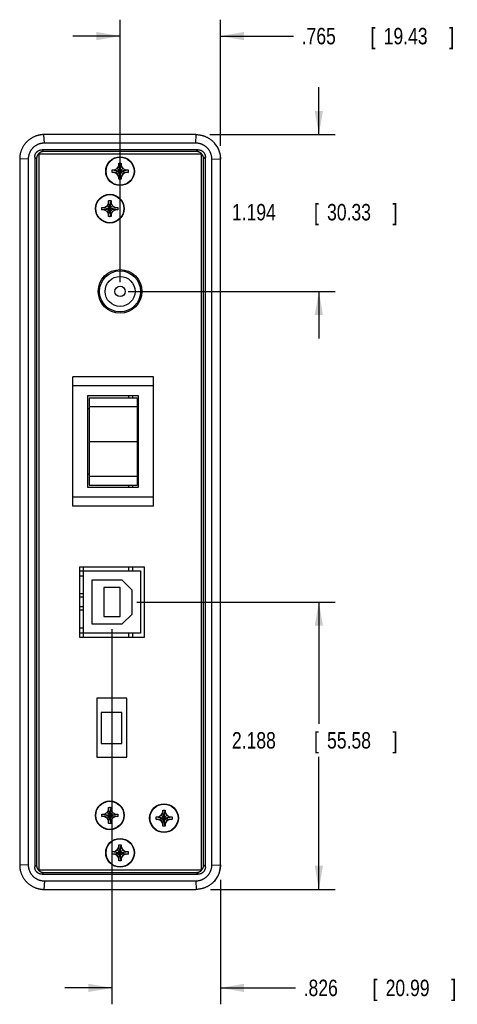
# Model space of a CAD drawing. Header units: inches. Extents: x 0 to 34, y 0 to 22.
# Tile 3 of 13: x 4.4 to 7.8, y 9.7 to 17.2. Entities that reach past the tile are written whole.
import ezdxf

# ---------------------------------------------------------------- set-up
doc = ezdxf.new("R2010")
doc.units = ezdxf.units.IN
doc.header["$LTSCALE"] = 1.87
doc.header["$MEASUREMENT"] = 0
doc.layers.get('0').update_dxf_attribs({"linetype": 'CONTINUOUS'})
doc.layers.add('DIMENSIONS', color=7, linetype='CONTINUOUS')
doc.styles.get("Standard").update_dxf_attribs({"font": 'txt', "width": 0.8})
doc.dimstyles.new('DIMSTYLE_1', dxfattribs={"dimtxt": 0.125, "dimasz": 0.18, "dimexe": 0.18, "dimexo": 0.0625, "dimgap": 0.09, "dimtad": 0, "dimtih": 1, "dimtoh": 1, "dimdec": 3, "dimzin": 4, "dimdsep": 46, "dimtxsty": 'STANDARD', "dimblk": '_FILLED', "dimblk1": '_FILLED', "dimblk2": '_FILLED', "dimcen": 0.09, "dimadec": 0, "dimazin": 0, "dimtp": 0.01, "dimtm": 0.01, "dimtfac": 1, "dimtdec": 3, "dimtofl": 0, "dimtmove": 0, "dimatfit": 3, "dimldrblk": '_FILLED', "dimfxl": 1, "dimtolj": 1, "dimtzin": 4, "dimarcsym": 0})

# ---------------------------------------------------------------- blocks, each defined once
blk = doc.blocks.new('_FILLED')
at = {"color": 0, "linetype": 'BYBLOCK'}
blk.add_solid([(0, 0), (-1, 0.174), (-1, -0.174)], dxfattribs=at)
blk = doc.blocks.new('*D0')
at = {"layer": 'DIMENSIONS', "color": 2, "linetype": 'CONTINUOUS'}
for p, q in [((5.2069, 15.2369), (5.2069, 17.2354)), ((5.9719, 16.2759), (5.9719, 17.2354)), ((5.2069, 17.1104), (4.8469, 17.1104)), ((5.9719, 17.1104), (6.5284, 17.1104))]:
    blk.add_line(p, q, dxfattribs=at)
at = {"layer": 'DIMENSIONS', "color": 2, "linetype": 'CONTINUOUS', "xscale": 0.18, "yscale": 0.18, "zscale": 0.18}
blk.add_blockref('_FILLED', (5.2069, 17.1104), dxfattribs=at)
at = {"layer": 'DIMENSIONS', "color": 2, "linetype": 'CONTINUOUS', "xscale": 0.18, "yscale": 0.18, "zscale": 0.18, "rotation": 180}
blk.add_blockref('_FILLED', (5.9719, 17.1104), dxfattribs=at)
at = {"layer": 'DIMENSIONS', "color": 2, "linetype": 'CONTINUOUS', "width": 0.8}
for s, p in [('.765', (6.5909, 17.0479)), ('[', (7.1159, 17.0479)), ('19.43', (7.2159, 17.0479)), (']', (7.7159, 17.0479))]:
    blk.add_text(s, height=0.125, dxfattribs=at).set_placement(p)
blk = doc.blocks.new('*D1')
at = {"layer": 'DIMENSIONS', "color": 2, "linetype": 'CONTINUOUS'}
for p, q in [((5.1454, 12.5939), (5.1454, 9.7374)), ((5.9719, 10.6861), (5.9719, 9.7374)), ((5.1454, 9.8624), (4.7854, 9.8624)), ((5.9719, 9.8624), (6.5435, 9.8624))]:
    blk.add_line(p, q, dxfattribs=at)
at = {"layer": 'DIMENSIONS', "color": 2, "linetype": 'CONTINUOUS', "xscale": 0.18, "yscale": 0.18, "zscale": 0.18}
blk.add_blockref('_FILLED', (5.1454, 9.8624), dxfattribs=at)
at = {"layer": 'DIMENSIONS', "color": 2, "linetype": 'CONTINUOUS', "xscale": 0.18, "yscale": 0.18, "zscale": 0.18, "rotation": 180}
blk.add_blockref('_FILLED', (5.9719, 9.8624), dxfattribs=at)
at = {"layer": 'DIMENSIONS', "color": 2, "linetype": 'CONTINUOUS', "width": 0.8}
for s, p in [('.826', (6.606, 9.7999)), ('[', (7.131, 9.7999)), ('20.99', (7.231, 9.7999)), (']', (7.731, 9.7999))]:
    blk.add_text(s, height=0.125, dxfattribs=at).set_placement(p)
blk = doc.blocks.new('*D2')
at = {"layer": 'DIMENSIONS', "color": 2, "linetype": 'CONTINUOUS'}
for p, q in [((6.7219, 16.3604), (6.7219, 16.7204)), ((5.8907, 16.3604), (6.8469, 16.3604)), ((5.2694, 15.1664), (6.8469, 15.1664)), ((6.7219, 15.1664), (6.7219, 14.8064))]:
    blk.add_line(p, q, dxfattribs=at)
at = {"layer": 'DIMENSIONS', "color": 2, "linetype": 'CONTINUOUS', "xscale": 0.18, "yscale": 0.18, "zscale": 0.18}
for p, rotation in [((6.7219, 16.3604), 270), ((6.7219, 15.1664), 90)]:
    blk.add_blockref('_FILLED', p, dxfattribs=dict(at, rotation=rotation))
at = {"layer": 'DIMENSIONS', "color": 2, "linetype": 'CONTINUOUS', "width": 0.8}
for s, p in [('1.194', (6.0594, 15.7072)), ('[', (6.6844, 15.7072)), ('30.33', (6.7844, 15.7072)), (']', (7.2844, 15.7072))]:
    blk.add_text(s, height=0.125, dxfattribs=at).set_placement(p)
blk = doc.blocks.new('*D3')
at = {"layer": 'DIMENSIONS', "color": 2, "linetype": 'CONTINUOUS'}
for p, q in [((5.3345, 12.8004), (6.8469, 12.8004)), ((6.7219, 12.8004), (6.7219, 11.8726)), ((6.7219, 10.6124), (6.7219, 11.6226)), ((5.8962, 10.6124), (6.8469, 10.6124))]:
    blk.add_line(p, q, dxfattribs=at)
at = {"layer": 'DIMENSIONS', "color": 2, "linetype": 'CONTINUOUS', "xscale": 0.18, "yscale": 0.18, "zscale": 0.18}
for p, rotation in [((6.7219, 12.8004), 90), ((6.7219, 10.6124), 270)]:
    blk.add_blockref('_FILLED', p, dxfattribs=dict(at, rotation=rotation))
at = {"layer": 'DIMENSIONS', "color": 2, "linetype": 'CONTINUOUS', "width": 0.8}
for s, p in [('2.188', (6.0594, 11.6851)), ('[', (6.6844, 11.6851)), ('55.58', (6.7844, 11.6851)), (']', (7.2844, 11.6851))]:
    blk.add_text(s, height=0.125, dxfattribs=at).set_placement(p)

msp = doc.modelspace()

# ---------------------------------------------------------------- linework, layer by layer
at = {"color": 7, "linetype": 'CONTINUOUS'}
for p, q in [((4.6299, 16.2954), (4.6259, 16.3604)), ((5.7849, 16.3604), (4.6289, 16.3604)), ((5.7839, 16.2954), (5.7879, 16.3604)), ((5.7839, 16.2954), (4.6299, 16.2954)), ((4.5869, 16.2114), (4.5869, 10.7614)), ((5.8269, 16.2114), (4.5869, 16.2114)), ((4.6265, 16.2318), (4.6128, 16.2454)), ((5.8009, 16.2454), (4.6128, 16.2454)), ((5.7873, 16.2318), (4.6265, 16.2318)), ((5.8009, 16.2454), (5.7873, 16.2318)), ((5.8269, 10.7614), (5.8269, 16.2114)), ((4.5069, 16.1724), (4.4419, 16.1764)), ((4.4419, 16.1734), (4.4419, 10.7994)), ((4.5069, 16.1724), (4.5069, 10.8004)), ((4.5569, 16.1894), (4.5569, 10.7833)), ((4.5705, 16.1758), (4.5569, 16.1894)), ((4.5705, 16.1758), (4.5705, 10.797)), ((5.1855, 16.1028), (5.1974, 16.1234)), ((5.1974, 16.0205), (5.2164, 16.1422)), ((5.2164, 16.0205), (5.1974, 16.1422)), ((5.1974, 16.1234), (5.1974, 16.1417)), ((5.1974, 16.0394), (5.2164, 16.1234)), ((5.2164, 16.0394), (5.1974, 16.1234)), ((5.2164, 16.1417), (5.2164, 16.1234)), ((5.2164, 16.1234), (5.2283, 16.1028)), ((5.8569, 16.1894), (5.8433, 16.1758)), ((5.8433, 10.797), (5.8433, 16.1758)), ((5.8569, 10.7833), (5.8569, 16.1894)), ((5.9069, 16.1724), (5.9719, 16.1764)), ((5.9069, 10.8004), (5.9069, 16.1724)), ((5.9719, 16.1834), (5.9716, 16.1834)), ((5.9719, 10.7884), (5.9719, 16.1834)), ((5.146, 16.0719), (5.2677, 16.0909)), ((5.146, 16.0909), (5.2677, 16.0719)), ((5.1466, 16.0909), (5.1649, 16.0909)), ((5.1649, 16.0719), (5.1466, 16.0719)), ((5.1649, 16.0909), (5.1855, 16.1028)), ((5.1649, 16.0719), (5.2489, 16.0909)), ((5.1649, 16.0909), (5.2489, 16.0719)), ((5.1855, 16.06), (5.1649, 16.0719)), ((5.1855, 16.06), (5.2283, 16.1028)), ((5.2283, 16.06), (5.1855, 16.1028)), ((5.1974, 16.0394), (5.1855, 16.06)), ((5.2283, 16.06), (5.2164, 16.0394)), ((5.2283, 16.1028), (5.2489, 16.0909)), ((5.2489, 16.0719), (5.2283, 16.06)), ((5.2489, 16.0909), (5.2671, 16.0909)), ((5.2671, 16.0719), (5.2489, 16.0719)), ((5.1974, 16.0211), (5.1974, 16.0394)), ((5.2164, 16.0394), (5.2164, 16.0211)), ((5.1075, 15.8178), (5.1194, 15.8384)), ((5.1194, 15.7355), (5.1384, 15.8572)), ((5.1384, 15.7355), (5.1194, 15.8572)), ((5.1194, 15.8384), (5.1194, 15.8567)), ((5.1194, 15.7544), (5.1384, 15.8384)), ((5.1384, 15.7544), (5.1194, 15.8384)), ((5.1384, 15.8567), (5.1384, 15.8384)), ((5.1384, 15.8384), (5.1503, 15.8178)), ((5.068, 15.7869), (5.1897, 15.8059)), ((5.068, 15.8059), (5.1897, 15.7869)), ((5.0686, 15.8059), (5.0869, 15.8059)), ((5.0869, 15.7869), (5.0686, 15.7869)), ((5.0869, 15.8059), (5.1075, 15.8178)), ((5.0869, 15.7869), (5.1709, 15.8059)), ((5.0869, 15.8059), (5.1709, 15.7869)), ((5.1075, 15.775), (5.0869, 15.7869)), ((5.1075, 15.775), (5.1503, 15.8178)), ((5.1503, 15.775), (5.1075, 15.8178)), ((5.1194, 15.7544), (5.1075, 15.775)), ((5.1194, 15.7361), (5.1194, 15.7544)), ((5.1503, 15.775), (5.1384, 15.7544)), ((5.1384, 15.7544), (5.1384, 15.7361)), ((5.1503, 15.8178), (5.1709, 15.8059)), ((5.1709, 15.7869), (5.1503, 15.775)), ((5.1709, 15.8059), (5.1891, 15.8059)), ((5.1891, 15.7869), (5.1709, 15.7869)), ((4.8459, 13.5304), (4.8459, 14.5164)), ((5.4609, 14.5164), (4.8459, 14.5164)), ((5.4609, 13.5304), (5.4609, 14.5164)), ((5.4609, 14.4464), (4.8459, 14.4464)), ((4.9609, 13.6734), (4.9609, 14.3734)), ((4.9609, 14.3734), (5.3459, 14.3734)), ((4.9719, 14.3554), (4.9719, 13.6914)), ((4.9719, 14.3554), (5.3369, 14.3554)), ((5.2709, 14.3734), (5.2709, 14.3554)), ((5.3029, 14.3734), (5.3029, 14.3554)), ((5.3369, 14.3554), (5.3369, 13.6914)), ((5.3459, 14.3734), (5.3459, 13.6734)), ((4.9609, 14.2734), (4.9719, 14.2734)), ((4.9719, 14.2895), (5.3369, 14.2895)), ((5.3369, 14.2734), (5.3459, 14.2734)), ((4.9719, 14.024), (5.3369, 14.024)), ((4.9719, 13.7734), (4.9609, 13.7734)), ((4.9719, 13.7585), (5.3369, 13.7585)), ((5.3459, 13.7734), (5.3369, 13.7734)), ((5.3459, 13.6734), (4.9609, 13.6734)), ((4.9719, 13.6914), (5.3369, 13.6914)), ((5.2709, 13.6914), (5.2709, 13.6734)), ((5.3029, 13.6914), (5.3029, 13.6734)), ((5.4609, 13.6004), (4.8459, 13.6004)), ((5.4609, 13.5304), (4.8459, 13.5304)), ((5.392, 13.0674), (4.8989, 13.0674)), ((4.8989, 13.0674), (4.8989, 12.5334)), ((4.9289, 12.5334), (4.9289, 13.0674)), ((5.2709, 13.0674), (5.2709, 13.0374)), ((5.3029, 13.0674), (5.3029, 13.0374)), ((5.392, 12.5334), (5.392, 13.0674)), ((4.8989, 13.0374), (5.362, 13.0374)), ((4.9289, 12.998), (4.8989, 12.998)), ((5.362, 13.0374), (5.362, 12.5634)), ((5.2238, 12.9667), (4.9923, 12.9667)), ((4.9923, 12.9667), (4.9923, 12.634)), ((5.208, 12.9106), (5.0828, 12.9106)), ((5.0828, 12.9106), (5.0828, 12.6902)), ((5.208, 12.6902), (5.208, 12.9106)), ((5.2986, 12.8919), (5.2238, 12.9667)), ((4.9289, 12.8624), (4.8989, 12.8624)), ((4.9289, 12.8368), (4.8989, 12.8368)), ((5.2986, 12.7089), (5.2986, 12.8919)), ((4.9289, 12.764), (4.8989, 12.764)), ((4.9289, 12.7384), (4.8989, 12.7384)), ((5.0828, 12.6902), (5.208, 12.6902)), ((5.2238, 12.634), (5.2986, 12.7089)), ((4.9289, 12.6027), (4.8989, 12.6027)), ((4.9923, 12.634), (5.2238, 12.634)), ((5.362, 12.5634), (4.8989, 12.5634)), ((4.8989, 12.5334), (5.392, 12.5334)), ((5.2709, 12.5634), (5.2709, 12.5334)), ((5.3029, 12.5634), (5.3029, 12.5334)), ((5.2589, 12.0684), (5.0289, 12.0684)), ((5.0289, 12.0684), (5.0289, 11.6184)), ((5.2589, 11.6184), (5.2589, 12.0684)), ((5.2202, 11.9584), (5.0628, 11.9584)), ((5.0628, 11.9584), (5.0628, 11.7224)), ((5.2202, 11.7224), (5.2202, 11.9584)), ((5.0628, 11.7224), (5.2202, 11.7224)), ((5.0289, 11.6184), (5.2589, 11.6184)), ((5.068, 11.1669), (5.1897, 11.1859)), ((5.068, 11.1859), (5.1897, 11.1669)), ((5.0686, 11.1859), (5.0869, 11.1859)), ((5.0869, 11.1859), (5.1075, 11.1978)), ((5.0869, 11.1669), (5.1709, 11.1859)), ((5.0869, 11.1859), (5.1709, 11.1669)), ((5.1075, 11.1978), (5.1194, 11.2184)), ((5.1503, 11.155), (5.1075, 11.1978)), ((5.1075, 11.155), (5.1503, 11.1978)), ((5.1384, 11.1155), (5.1194, 11.2372)), ((5.1194, 11.1155), (5.1384, 11.2372)), ((5.1194, 11.2184), (5.1194, 11.2367)), ((5.1384, 11.1344), (5.1194, 11.2184)), ((5.1194, 11.1344), (5.1384, 11.2184)), ((5.1384, 11.2367), (5.1384, 11.2184)), ((5.1384, 11.2184), (5.1503, 11.1978)), ((5.1503, 11.1978), (5.1709, 11.1859)), ((5.1709, 11.1859), (5.1891, 11.1859)), ((5.4999, 11.1649), (5.5205, 11.1768)), ((5.5205, 11.1768), (5.5324, 11.1974)), ((5.5633, 11.134), (5.5205, 11.1768)), ((5.5205, 11.134), (5.5633, 11.1768)), ((5.5514, 11.0945), (5.5324, 11.2162)), ((5.5324, 11.0945), (5.5514, 11.2162)), ((5.5324, 11.1974), (5.5324, 11.2157)), ((5.5514, 11.1134), (5.5324, 11.1974)), ((5.5324, 11.1134), (5.5514, 11.1974)), ((5.5514, 11.2157), (5.5514, 11.1974)), ((5.5514, 11.1974), (5.5633, 11.1768)), ((5.5633, 11.1768), (5.5839, 11.1649)), ((5.0869, 11.1669), (5.0686, 11.1669)), ((5.1075, 11.155), (5.0869, 11.1669)), ((5.1194, 11.1344), (5.1075, 11.155)), ((5.1194, 11.1161), (5.1194, 11.1344)), ((5.1503, 11.155), (5.1384, 11.1344)), ((5.1384, 11.1344), (5.1384, 11.1161)), ((5.1709, 11.1669), (5.1503, 11.155)), ((5.1891, 11.1669), (5.1709, 11.1669)), ((5.481, 11.1459), (5.6027, 11.1649)), ((5.481, 11.1649), (5.6027, 11.1459)), ((5.4816, 11.1649), (5.4999, 11.1649)), ((5.4999, 11.1459), (5.4816, 11.1459)), ((5.4999, 11.1459), (5.5839, 11.1649)), ((5.4999, 11.1649), (5.5839, 11.1459)), ((5.5205, 11.134), (5.4999, 11.1459)), ((5.5324, 11.1134), (5.5205, 11.134)), ((5.5324, 11.0951), (5.5324, 11.1134)), ((5.5633, 11.134), (5.5514, 11.1134)), ((5.5514, 11.1134), (5.5514, 11.0951)), ((5.5839, 11.1459), (5.5633, 11.134)), ((5.5839, 11.1649), (5.6021, 11.1649)), ((5.6021, 11.1459), (5.5839, 11.1459)), ((5.2164, 10.8305), (5.1974, 10.9522)), ((5.1974, 10.8305), (5.2164, 10.9522)), ((5.1974, 10.9334), (5.1974, 10.9517)), ((5.2164, 10.9517), (5.2164, 10.9334)), ((5.146, 10.8819), (5.2677, 10.9009)), ((5.146, 10.9009), (5.2677, 10.8819)), ((5.1466, 10.9009), (5.1649, 10.9009)), ((5.1649, 10.8819), (5.1466, 10.8819)), ((5.1649, 10.9009), (5.1855, 10.9128)), ((5.1649, 10.8819), (5.2489, 10.9009)), ((5.1649, 10.9009), (5.2489, 10.8819)), ((5.1855, 10.87), (5.1649, 10.8819)), ((5.1855, 10.9128), (5.1974, 10.9334)), ((5.2283, 10.87), (5.1855, 10.9128)), ((5.1855, 10.87), (5.2283, 10.9128)), ((5.2164, 10.8494), (5.1974, 10.9334)), ((5.1974, 10.8494), (5.2164, 10.9334)), ((5.2164, 10.9334), (5.2283, 10.9128)), ((5.2283, 10.9128), (5.2489, 10.9009)), ((5.2489, 10.8819), (5.2283, 10.87)), ((5.2489, 10.9009), (5.2671, 10.9009)), ((5.2671, 10.8819), (5.2489, 10.8819)), ((4.5069, 10.8004), (4.4419, 10.7964)), ((5.1974, 10.8494), (5.1855, 10.87)), ((5.1974, 10.8311), (5.1974, 10.8494)), ((5.2283, 10.87), (5.2164, 10.8494)), ((5.2164, 10.8494), (5.2164, 10.8311)), ((5.9069, 10.8004), (5.9719, 10.7964)), ((4.5569, 10.7833), (4.5705, 10.797)), ((4.5869, 10.7614), (5.8269, 10.7614)), ((4.6128, 10.7274), (4.6265, 10.741)), ((4.6128, 10.7274), (5.8009, 10.7274)), ((4.6265, 10.741), (5.7873, 10.741)), ((5.8009, 10.7274), (5.7873, 10.741)), ((5.8569, 10.7833), (5.8433, 10.797)), ((5.9719, 10.7884), (5.9716, 10.7884)), ((4.6299, 10.6774), (4.6259, 10.6124)), ((4.6299, 10.6774), (5.7839, 10.6774)), ((5.7839, 10.6774), (5.7879, 10.6124)), ((4.6289, 10.6124), (5.7849, 10.6124))]:
    msp.add_line(p, q, dxfattribs=at)
for centre, radius in [((5.2069, 16.0814), 0.1095), ((5.2069, 16.0814), 0.1067), ((5.1289, 15.7964), 0.1095), ((5.1289, 15.7964), 0.1067), ((5.2069, 15.1664), 0.166), ((5.2069, 15.1664), 0.1562), ((5.2069, 15.1664), 0.114), ((5.2069, 15.1664), 0.04), ((5.1289, 11.1764), 0.1095), ((5.1289, 11.1764), 0.1067), ((5.5419, 11.1554), 0.1095), ((5.5419, 11.1554), 0.1067), ((5.2069, 10.8914), 0.1095), ((5.2069, 10.8914), 0.1067)]:
    msp.add_circle(centre, radius, dxfattribs=at)
for centre, start, end in [((5.8109, 16.1834), 0, 43.78807), ((5.8109, 10.7884), 312.25139, 360)]:
    msp.add_arc(centre, 0.161, start, end, dxfattribs=at)
for points, knots in [([(4.6259, 16.3604), (4.6229, 16.3603), (4.617, 16.3601), (4.6081, 16.3593), (4.5992, 16.3581), (4.5904, 16.3565), (4.5816, 16.3544), (4.573, 16.3519), (4.5645, 16.349), (4.5561, 16.3457), (4.5479, 16.342), (4.5399, 16.3379), (4.5321, 16.3335), (4.5245, 16.3286), (4.5171, 16.3234), (4.51, 16.3178), (4.5032, 16.3119), (4.4966, 16.3057), (4.4904, 16.2991), (4.4845, 16.2923), (4.4789, 16.2852), (4.4737, 16.2778), (4.4688, 16.2702), (4.4644, 16.2624), (4.4603, 16.2544), (4.4566, 16.2462), (4.4533, 16.2378), (4.4504, 16.2293), (4.4479, 16.2206), (4.4458, 16.2119), (4.4442, 16.2031), (4.443, 16.1942), (4.4422, 16.1853), (4.442, 16.1793), (4.4419, 16.1764)], [0, 0, 0, 0, 0.031057, 0.062149, 0.093261, 0.124414, 0.155584, 0.186798, 0.218029, 0.249293, 0.28058, 0.311882, 0.343212, 0.374545, 0.405904, 0.437259, 0.468631, 0.5, 0.531369, 0.562741, 0.594096, 0.625455, 0.656788, 0.688118, 0.71942, 0.750707, 0.781971, 0.813202, 0.844416, 0.875586, 0.906739, 0.937851, 0.968943, 1, 1, 1, 1]), ([(4.6289, 16.3604), (4.6286, 16.3604), (4.6279, 16.3604), (4.6269, 16.3604), (4.6263, 16.3604), (4.6259, 16.3604)], [0, 0, 0, 0, 0.331973, 0.664964, 1, 1, 1, 1]), ([(5.7849, 16.3604), (5.7852, 16.3604), (5.7859, 16.3604), (5.7869, 16.3604), (5.7875, 16.3604), (5.7879, 16.3604)], [0, 0, 0, 0, 0.331973, 0.664964, 1, 1, 1, 1]), ([(5.7879, 16.3604), (5.7908, 16.3603), (5.7968, 16.3601), (5.8057, 16.3593), (5.8146, 16.3581), (5.8234, 16.3565), (5.8321, 16.3544), (5.8408, 16.3519), (5.8493, 16.349), (5.8577, 16.3457), (5.8659, 16.342), (5.8739, 16.3379), (5.8817, 16.3335), (5.8893, 16.3286), (5.8967, 16.3234), (5.9038, 16.3178), (5.9106, 16.3119), (5.9172, 16.3057), (5.9234, 16.2991), (5.9293, 16.2923), (5.9349, 16.2852), (5.9401, 16.2778), (5.945, 16.2702), (5.9494, 16.2624), (5.9535, 16.2544), (5.9572, 16.2462), (5.9605, 16.2378), (5.9634, 16.2293), (5.9659, 16.2206), (5.968, 16.2119), (5.9696, 16.2031), (5.9708, 16.1942), (5.9716, 16.1853), (5.9718, 16.1793), (5.9719, 16.1764)], [0, 0, 0, 0, 0.031057, 0.062149, 0.093261, 0.124414, 0.155584, 0.186798, 0.218029, 0.249293, 0.28058, 0.311882, 0.343212, 0.374545, 0.405904, 0.437259, 0.468631, 0.5, 0.531369, 0.562741, 0.594096, 0.625455, 0.656788, 0.688118, 0.71942, 0.750707, 0.781971, 0.813202, 0.844416, 0.875586, 0.906739, 0.937851, 0.968943, 1, 1, 1, 1]), ([(4.6299, 16.2954), (4.6277, 16.2954), (4.6233, 16.2953), (4.6167, 16.2947), (4.6101, 16.2938), (4.6036, 16.2926), (4.5971, 16.291), (4.5908, 16.289), (4.5845, 16.2867), (4.5784, 16.2841), (4.5724, 16.2811), (4.5666, 16.2778), (4.561, 16.2742), (4.5555, 16.2703), (4.5503, 16.2661), (4.5453, 16.2617), (4.5406, 16.2569), (4.5362, 16.252), (4.532, 16.2467), (4.5281, 16.2413), (4.5245, 16.2357), (4.5212, 16.2299), (4.5182, 16.2239), (4.5156, 16.2178), (4.5133, 16.2115), (4.5113, 16.2052), (4.5097, 16.1987), (4.5084, 16.1922), (4.5076, 16.1856), (4.507, 16.179), (4.5069, 16.1746), (4.5069, 16.1724)], [0, 0, 0, 0, 0.034262, 0.068575, 0.102909, 0.137301, 0.171713, 0.20617, 0.240661, 0.275168, 0.30972, 0.344275, 0.378866, 0.413465, 0.44807, 0.482696, 0.517304, 0.55193, 0.586535, 0.621134, 0.655725, 0.69028, 0.724832, 0.759339, 0.79383, 0.828287, 0.862699, 0.897091, 0.931425, 0.965738, 1, 1, 1, 1]), ([(5.9069, 16.1724), (5.9069, 16.1746), (5.9068, 16.179), (5.9062, 16.1856), (5.9053, 16.1922), (5.9041, 16.1987), (5.9025, 16.2052), (5.9005, 16.2115), (5.8982, 16.2178), (5.8956, 16.2239), (5.8926, 16.2299), (5.8893, 16.2357), (5.8857, 16.2413), (5.8818, 16.2467), (5.8776, 16.252), (5.8732, 16.2569), (5.8684, 16.2617), (5.8635, 16.2661), (5.8582, 16.2703), (5.8528, 16.2742), (5.8472, 16.2778), (5.8414, 16.2811), (5.8354, 16.2841), (5.8293, 16.2867), (5.823, 16.289), (5.8167, 16.291), (5.8102, 16.2926), (5.8037, 16.2938), (5.7971, 16.2947), (5.7905, 16.2953), (5.7861, 16.2954), (5.7839, 16.2954)], [0, 0, 0, 0, 0.034262, 0.068575, 0.102909, 0.137301, 0.171713, 0.20617, 0.240661, 0.275168, 0.30972, 0.344275, 0.378866, 0.413465, 0.44807, 0.482696, 0.517304, 0.55193, 0.586535, 0.621134, 0.655725, 0.69028, 0.724832, 0.759339, 0.79383, 0.828287, 0.862699, 0.897091, 0.931425, 0.965738, 1, 1, 1, 1]), ([(4.5569, 16.1894), (4.5569, 16.1907), (4.557, 16.1931), (4.5573, 16.1968), (4.5579, 16.2004), (4.5588, 16.204), (4.5598, 16.2075), (4.5611, 16.2109), (4.5626, 16.2142), (4.5644, 16.2175), (4.5663, 16.2206), (4.5684, 16.2235), (4.5707, 16.2264), (4.5732, 16.229), (4.5759, 16.2315), (4.5787, 16.2339), (4.5817, 16.236), (4.5848, 16.2379), (4.5881, 16.2397), (4.5914, 16.2412), (4.5948, 16.2425), (4.5983, 16.2435), (4.6019, 16.2444), (4.6055, 16.245), (4.6092, 16.2453), (4.6116, 16.2454), (4.6128, 16.2454)], [0, 0, 0, 0, 0.041713, 0.083431, 0.125107, 0.166808, 0.208466, 0.250139, 0.291803, 0.333439, 0.375101, 0.416722, 0.45837, 0.5, 0.54163, 0.583278, 0.624899, 0.666561, 0.708197, 0.749861, 0.791534, 0.833192, 0.874893, 0.916569, 0.958287, 1, 1, 1, 1]), ([(4.6265, 16.2318), (4.6252, 16.2318), (4.6228, 16.2317), (4.6191, 16.2313), (4.6155, 16.2307), (4.612, 16.2299), (4.6085, 16.2288), (4.605, 16.2276), (4.6017, 16.226), (4.5985, 16.2243), (4.5953, 16.2224), (4.5924, 16.2202), (4.5895, 16.2179), (4.5869, 16.2154), (4.5844, 16.2127), (4.582, 16.2099), (4.5799, 16.2069), (4.578, 16.2038), (4.5762, 16.2006), (4.5747, 16.1973), (4.5734, 16.1938), (4.5724, 16.1903), (4.5716, 16.1868), (4.571, 16.1831), (4.5706, 16.1795), (4.5705, 16.177), (4.5705, 16.1758)], [0, 0, 0, 0, 0.041713, 0.083431, 0.125107, 0.166808, 0.208466, 0.250139, 0.291803, 0.333439, 0.375101, 0.416722, 0.45837, 0.5, 0.54163, 0.583278, 0.624899, 0.666561, 0.708197, 0.749861, 0.791534, 0.833192, 0.874893, 0.916569, 0.958287, 1, 1, 1, 1]), ([(5.8433, 16.1758), (5.8433, 16.177), (5.8432, 16.1795), (5.8428, 16.1831), (5.8422, 16.1868), (5.8414, 16.1903), (5.8403, 16.1938), (5.839, 16.1973), (5.8375, 16.2006), (5.8358, 16.2038), (5.8339, 16.2069), (5.8317, 16.2099), (5.8294, 16.2127), (5.8269, 16.2154), (5.8242, 16.2179), (5.8214, 16.2202), (5.8184, 16.2224), (5.8153, 16.2243), (5.8121, 16.226), (5.8088, 16.2276), (5.8053, 16.2288), (5.8018, 16.2299), (5.7983, 16.2307), (5.7946, 16.2313), (5.791, 16.2317), (5.7885, 16.2318), (5.7873, 16.2318)], [0, 0, 0, 0, 0.041713, 0.083431, 0.125107, 0.166808, 0.208466, 0.250139, 0.291803, 0.333439, 0.375101, 0.416722, 0.45837, 0.5, 0.54163, 0.583278, 0.624899, 0.666561, 0.708197, 0.749861, 0.791534, 0.833192, 0.874893, 0.916569, 0.958287, 1, 1, 1, 1]), ([(5.8009, 16.2454), (5.8022, 16.2454), (5.8046, 16.2453), (5.8083, 16.245), (5.8119, 16.2444), (5.8154, 16.2435), (5.819, 16.2425), (5.8224, 16.2412), (5.8257, 16.2397), (5.829, 16.2379), (5.8321, 16.236), (5.835, 16.2339), (5.8379, 16.2315), (5.8405, 16.229), (5.843, 16.2264), (5.8454, 16.2235), (5.8475, 16.2206), (5.8494, 16.2175), (5.8512, 16.2142), (5.8527, 16.2109), (5.854, 16.2075), (5.855, 16.204), (5.8559, 16.2004), (5.8565, 16.1968), (5.8568, 16.1931), (5.8569, 16.1907), (5.8569, 16.1894)], [0, 0, 0, 0, 0.041713, 0.083431, 0.125107, 0.166808, 0.208466, 0.250139, 0.291803, 0.333439, 0.375101, 0.416722, 0.45837, 0.5, 0.54163, 0.583278, 0.624899, 0.666561, 0.708197, 0.749861, 0.791534, 0.833192, 0.874893, 0.916569, 0.958287, 1, 1, 1, 1]), ([(4.4419, 16.1764), (4.4419, 16.176), (4.4419, 16.1754), (4.4419, 16.1744), (4.4419, 16.1737), (4.4419, 16.1734)], [0, 0, 0, 0, 0.335036, 0.668027, 1, 1, 1, 1]), ([(5.1974, 16.1422), (5.1985, 16.1423), (5.2006, 16.1423), (5.2037, 16.1424), (5.2058, 16.1424), (5.2069, 16.1424)], [0, 0, 0, 0, 0.332959, 0.666356, 1, 1, 1, 1]), ([(5.1974, 16.1417), (5.1974, 16.1417), (5.1974, 16.1419), (5.1974, 16.142), (5.1974, 16.1422), (5.1974, 16.1422)], [0, 0, 0, 0, 0.333605, 0.666883, 1, 1, 1, 1]), ([(5.2069, 16.1424), (5.2079, 16.1424), (5.2101, 16.1424), (5.2132, 16.1423), (5.2153, 16.1423), (5.2164, 16.1422)], [0, 0, 0, 0, 0.333651, 0.66705, 1, 1, 1, 1]), ([(5.2164, 16.1422), (5.2164, 16.1422), (5.2164, 16.142), (5.2164, 16.1419), (5.2164, 16.1417), (5.2164, 16.1417)], [0, 0, 0, 0, 0.333117, 0.66645, 1, 1, 1, 1]), ([(5.9719, 16.1764), (5.9719, 16.176), (5.9719, 16.1754), (5.9719, 16.1744), (5.9719, 16.1737), (5.9719, 16.1734)], [0, 0, 0, 0, 0.335036, 0.668027, 1, 1, 1, 1]), ([(5.146, 16.0719), (5.146, 16.0732), (5.1459, 16.0757), (5.1459, 16.0795), (5.1459, 16.0833), (5.1459, 16.0871), (5.146, 16.0896), (5.146, 16.0909)], [0, 0, 0, 0, 0.199812, 0.399903, 0.600097, 0.800188, 1, 1, 1, 1]), ([(5.146, 16.0909), (5.1461, 16.0909), (5.1462, 16.0909), (5.1464, 16.0909), (5.1466, 16.0909), (5.1466, 16.0909)], [0, 0, 0, 0, 0.333117, 0.666446, 1, 1, 1, 1]), ([(5.1466, 16.0719), (5.1466, 16.0719), (5.1464, 16.0719), (5.1462, 16.0719), (5.1461, 16.0719), (5.146, 16.0719)], [0, 0, 0, 0, 0.333554, 0.666883, 1, 1, 1, 1]), ([(5.2671, 16.0909), (5.2672, 16.0909), (5.2673, 16.0909), (5.2675, 16.0909), (5.2677, 16.0909), (5.2677, 16.0909)], [0, 0, 0, 0, 0.333554, 0.666883, 1, 1, 1, 1]), ([(5.2677, 16.0719), (5.2677, 16.0719), (5.2675, 16.0719), (5.2673, 16.0719), (5.2672, 16.0719), (5.2671, 16.0719)], [0, 0, 0, 0, 0.333117, 0.666446, 1, 1, 1, 1]), ([(5.2677, 16.0909), (5.2678, 16.0896), (5.2678, 16.0871), (5.2679, 16.0833), (5.2679, 16.0795), (5.2678, 16.0757), (5.2678, 16.0732), (5.2677, 16.0719)], [0, 0, 0, 0, 0.199812, 0.399903, 0.600097, 0.800188, 1, 1, 1, 1]), ([(5.1974, 16.0205), (5.1974, 16.0206), (5.1974, 16.0207), (5.1974, 16.0209), (5.1974, 16.0211), (5.1974, 16.0211)], [0, 0, 0, 0, 0.333117, 0.666395, 1, 1, 1, 1]), ([(5.2069, 16.0204), (5.2058, 16.0204), (5.2037, 16.0204), (5.2006, 16.0205), (5.1985, 16.0205), (5.1974, 16.0205)], [0, 0, 0, 0, 0.333651, 0.66705, 1, 1, 1, 1]), ([(5.2164, 16.0205), (5.2153, 16.0205), (5.2132, 16.0205), (5.2101, 16.0204), (5.2079, 16.0204), (5.2069, 16.0204)], [0, 0, 0, 0, 0.332959, 0.666356, 1, 1, 1, 1]), ([(5.2164, 16.0211), (5.2164, 16.0211), (5.2164, 16.0209), (5.2164, 16.0207), (5.2164, 16.0206), (5.2164, 16.0205)], [0, 0, 0, 0, 0.333605, 0.666883, 1, 1, 1, 1]), ([(5.1194, 15.8572), (5.1205, 15.8573), (5.1226, 15.8573), (5.1257, 15.8574), (5.1278, 15.8574), (5.1289, 15.8574)], [0, 0, 0, 0, 0.332959, 0.666356, 1, 1, 1, 1]), ([(5.1194, 15.8567), (5.1194, 15.8567), (5.1194, 15.8569), (5.1194, 15.857), (5.1194, 15.8572), (5.1194, 15.8572)], [0, 0, 0, 0, 0.33355, 0.666883, 1, 1, 1, 1]), ([(5.1289, 15.8574), (5.1299, 15.8574), (5.1321, 15.8574), (5.1352, 15.8573), (5.1373, 15.8573), (5.1384, 15.8572)], [0, 0, 0, 0, 0.333651, 0.66705, 1, 1, 1, 1]), ([(5.1384, 15.8572), (5.1384, 15.8572), (5.1384, 15.857), (5.1384, 15.8569), (5.1384, 15.8567), (5.1384, 15.8567)], [0, 0, 0, 0, 0.333117, 0.66645, 1, 1, 1, 1]), ([(5.068, 15.7869), (5.068, 15.7882), (5.0679, 15.7907), (5.0679, 15.7945), (5.0679, 15.7983), (5.0679, 15.8021), (5.068, 15.8046), (5.068, 15.8059)], [0, 0, 0, 0, 0.199812, 0.399903, 0.600097, 0.800188, 1, 1, 1, 1]), ([(5.068, 15.8059), (5.0681, 15.8059), (5.0682, 15.8059), (5.0684, 15.8059), (5.0686, 15.8059), (5.0686, 15.8059)], [0, 0, 0, 0, 0.333117, 0.66645, 1, 1, 1, 1]), ([(5.0686, 15.7869), (5.0686, 15.7869), (5.0684, 15.7869), (5.0682, 15.7869), (5.0681, 15.7869), (5.068, 15.7869)], [0, 0, 0, 0, 0.33355, 0.666883, 1, 1, 1, 1]), ([(5.1891, 15.8059), (5.1892, 15.8059), (5.1893, 15.8059), (5.1895, 15.8059), (5.1897, 15.8059), (5.1897, 15.8059)], [0, 0, 0, 0, 0.33355, 0.666883, 1, 1, 1, 1]), ([(5.1897, 15.7869), (5.1897, 15.7869), (5.1895, 15.7869), (5.1893, 15.7869), (5.1892, 15.7869), (5.1891, 15.7869)], [0, 0, 0, 0, 0.333117, 0.66645, 1, 1, 1, 1]), ([(5.1897, 15.8059), (5.1898, 15.8046), (5.1898, 15.8021), (5.1899, 15.7983), (5.1899, 15.7945), (5.1898, 15.7907), (5.1898, 15.7882), (5.1897, 15.7869)], [0, 0, 0, 0, 0.199812, 0.399903, 0.600097, 0.800188, 1, 1, 1, 1]), ([(5.1194, 15.7355), (5.1194, 15.7356), (5.1194, 15.7357), (5.1194, 15.7359), (5.1194, 15.7361), (5.1194, 15.7361)], [0, 0, 0, 0, 0.333117, 0.66645, 1, 1, 1, 1]), ([(5.1289, 15.7354), (5.1278, 15.7354), (5.1257, 15.7354), (5.1226, 15.7355), (5.1205, 15.7355), (5.1194, 15.7355)], [0, 0, 0, 0, 0.333651, 0.66705, 1, 1, 1, 1]), ([(5.1384, 15.7355), (5.1373, 15.7355), (5.1352, 15.7355), (5.1321, 15.7354), (5.1299, 15.7354), (5.1289, 15.7354)], [0, 0, 0, 0, 0.332959, 0.666356, 1, 1, 1, 1]), ([(5.1384, 15.7361), (5.1384, 15.7361), (5.1384, 15.7359), (5.1384, 15.7357), (5.1384, 15.7356), (5.1384, 15.7355)], [0, 0, 0, 0, 0.33355, 0.666883, 1, 1, 1, 1]), ([(5.068, 11.1669), (5.068, 11.1682), (5.0679, 11.1707), (5.0679, 11.1745), (5.0679, 11.1783), (5.0679, 11.1821), (5.068, 11.1846), (5.068, 11.1859)], [0, 0, 0, 0, 0.199812, 0.399903, 0.600097, 0.800188, 1, 1, 1, 1]), ([(5.068, 11.1859), (5.0681, 11.1859), (5.0682, 11.1859), (5.0684, 11.1859), (5.0686, 11.1859), (5.0686, 11.1859)], [0, 0, 0, 0, 0.333117, 0.66645, 1, 1, 1, 1]), ([(5.1194, 11.2372), (5.1205, 11.2373), (5.1226, 11.2373), (5.1257, 11.2374), (5.1278, 11.2374), (5.1289, 11.2374)], [0, 0, 0, 0, 0.332959, 0.666356, 1, 1, 1, 1]), ([(5.1194, 11.2367), (5.1194, 11.2367), (5.1194, 11.2369), (5.1194, 11.237), (5.1194, 11.2372), (5.1194, 11.2372)], [0, 0, 0, 0, 0.33355, 0.666883, 1, 1, 1, 1]), ([(5.1289, 11.2374), (5.1299, 11.2374), (5.1321, 11.2374), (5.1352, 11.2373), (5.1373, 11.2373), (5.1384, 11.2372)], [0, 0, 0, 0, 0.333651, 0.66705, 1, 1, 1, 1]), ([(5.1384, 11.2372), (5.1384, 11.2372), (5.1384, 11.237), (5.1384, 11.2369), (5.1384, 11.2367), (5.1384, 11.2367)], [0, 0, 0, 0, 0.333117, 0.66645, 1, 1, 1, 1]), ([(5.1891, 11.1859), (5.1892, 11.1859), (5.1893, 11.1859), (5.1895, 11.1859), (5.1897, 11.1859), (5.1897, 11.1859)], [0, 0, 0, 0, 0.33355, 0.666883, 1, 1, 1, 1]), ([(5.1897, 11.1859), (5.1898, 11.1846), (5.1898, 11.1821), (5.1899, 11.1783), (5.1899, 11.1745), (5.1898, 11.1707), (5.1898, 11.1682), (5.1897, 11.1669)], [0, 0, 0, 0, 0.199812, 0.399903, 0.600097, 0.800188, 1, 1, 1, 1]), ([(5.5324, 11.2162), (5.5335, 11.2163), (5.5356, 11.2163), (5.5387, 11.2164), (5.5408, 11.2164), (5.5419, 11.2164)], [0, 0, 0, 0, 0.332959, 0.666356, 1, 1, 1, 1]), ([(5.5324, 11.2157), (5.5324, 11.2157), (5.5324, 11.2159), (5.5324, 11.216), (5.5324, 11.2162), (5.5324, 11.2162)], [0, 0, 0, 0, 0.33355, 0.666883, 1, 1, 1, 1]), ([(5.5419, 11.2164), (5.5429, 11.2164), (5.5451, 11.2164), (5.5482, 11.2163), (5.5503, 11.2163), (5.5514, 11.2162)], [0, 0, 0, 0, 0.333651, 0.66705, 1, 1, 1, 1]), ([(5.5514, 11.2162), (5.5514, 11.2162), (5.5514, 11.216), (5.5514, 11.2159), (5.5514, 11.2157), (5.5514, 11.2157)], [0, 0, 0, 0, 0.333117, 0.66645, 1, 1, 1, 1]), ([(5.0686, 11.1669), (5.0686, 11.1669), (5.0684, 11.1669), (5.0682, 11.1669), (5.0681, 11.1669), (5.068, 11.1669)], [0, 0, 0, 0, 0.33355, 0.666883, 1, 1, 1, 1]), ([(5.1194, 11.1155), (5.1194, 11.1156), (5.1194, 11.1157), (5.1194, 11.1159), (5.1194, 11.1161), (5.1194, 11.1161)], [0, 0, 0, 0, 0.333117, 0.66645, 1, 1, 1, 1]), ([(5.1289, 11.1154), (5.1278, 11.1154), (5.1257, 11.1154), (5.1226, 11.1155), (5.1205, 11.1155), (5.1194, 11.1155)], [0, 0, 0, 0, 0.333651, 0.66705, 1, 1, 1, 1]), ([(5.1384, 11.1155), (5.1373, 11.1155), (5.1352, 11.1155), (5.1321, 11.1154), (5.1299, 11.1154), (5.1289, 11.1154)], [0, 0, 0, 0, 0.332959, 0.666356, 1, 1, 1, 1]), ([(5.1384, 11.1161), (5.1384, 11.1161), (5.1384, 11.1159), (5.1384, 11.1157), (5.1384, 11.1156), (5.1384, 11.1155)], [0, 0, 0, 0, 0.33355, 0.666883, 1, 1, 1, 1]), ([(5.1897, 11.1669), (5.1897, 11.1669), (5.1895, 11.1669), (5.1893, 11.1669), (5.1892, 11.1669), (5.1891, 11.1669)], [0, 0, 0, 0, 0.333117, 0.66645, 1, 1, 1, 1]), ([(5.481, 11.1459), (5.481, 11.1472), (5.4809, 11.1497), (5.4809, 11.1535), (5.4809, 11.1573), (5.4809, 11.1611), (5.481, 11.1636), (5.481, 11.1649)], [0, 0, 0, 0, 0.199812, 0.399903, 0.600097, 0.800188, 1, 1, 1, 1]), ([(5.481, 11.1649), (5.4811, 11.1649), (5.4812, 11.1649), (5.4814, 11.1649), (5.4816, 11.1649), (5.4816, 11.1649)], [0, 0, 0, 0, 0.333117, 0.66645, 1, 1, 1, 1]), ([(5.4816, 11.1459), (5.4816, 11.1459), (5.4814, 11.1459), (5.4812, 11.1459), (5.4811, 11.1459), (5.481, 11.1459)], [0, 0, 0, 0, 0.33355, 0.666883, 1, 1, 1, 1]), ([(5.6021, 11.1649), (5.6022, 11.1649), (5.6023, 11.1649), (5.6025, 11.1649), (5.6027, 11.1649), (5.6027, 11.1649)], [0, 0, 0, 0, 0.33355, 0.666883, 1, 1, 1, 1]), ([(5.6027, 11.1459), (5.6027, 11.1459), (5.6025, 11.1459), (5.6023, 11.1459), (5.6022, 11.1459), (5.6021, 11.1459)], [0, 0, 0, 0, 0.333117, 0.66645, 1, 1, 1, 1]), ([(5.6027, 11.1649), (5.6028, 11.1636), (5.6028, 11.1611), (5.6029, 11.1573), (5.6029, 11.1535), (5.6028, 11.1497), (5.6028, 11.1472), (5.6027, 11.1459)], [0, 0, 0, 0, 0.199812, 0.399903, 0.600097, 0.800188, 1, 1, 1, 1]), ([(5.5324, 11.0945), (5.5324, 11.0946), (5.5324, 11.0947), (5.5324, 11.0949), (5.5324, 11.0951), (5.5324, 11.0951)], [0, 0, 0, 0, 0.333117, 0.66645, 1, 1, 1, 1]), ([(5.5419, 11.0944), (5.5408, 11.0944), (5.5387, 11.0944), (5.5356, 11.0945), (5.5335, 11.0945), (5.5324, 11.0945)], [0, 0, 0, 0, 0.333651, 0.66705, 1, 1, 1, 1]), ([(5.5514, 11.0945), (5.5503, 11.0945), (5.5482, 11.0945), (5.5451, 11.0944), (5.5429, 11.0944), (5.5419, 11.0944)], [0, 0, 0, 0, 0.332959, 0.666356, 1, 1, 1, 1]), ([(5.5514, 11.0951), (5.5514, 11.0951), (5.5514, 11.0949), (5.5514, 11.0947), (5.5514, 11.0946), (5.5514, 11.0945)], [0, 0, 0, 0, 0.33355, 0.666883, 1, 1, 1, 1]), ([(5.1974, 10.9522), (5.1985, 10.9523), (5.2006, 10.9523), (5.2037, 10.9524), (5.2058, 10.9524), (5.2069, 10.9524)], [0, 0, 0, 0, 0.332959, 0.666356, 1, 1, 1, 1]), ([(5.1974, 10.9517), (5.1974, 10.9517), (5.1974, 10.9519), (5.1974, 10.952), (5.1974, 10.9522), (5.1974, 10.9522)], [0, 0, 0, 0, 0.333605, 0.666883, 1, 1, 1, 1]), ([(5.2069, 10.9524), (5.2079, 10.9524), (5.2101, 10.9524), (5.2132, 10.9523), (5.2153, 10.9523), (5.2164, 10.9522)], [0, 0, 0, 0, 0.333651, 0.66705, 1, 1, 1, 1]), ([(5.2164, 10.9522), (5.2164, 10.9522), (5.2164, 10.952), (5.2164, 10.9519), (5.2164, 10.9517), (5.2164, 10.9517)], [0, 0, 0, 0, 0.333117, 0.66645, 1, 1, 1, 1]), ([(5.146, 10.8819), (5.146, 10.8832), (5.1459, 10.8857), (5.1459, 10.8895), (5.1459, 10.8933), (5.1459, 10.8971), (5.146, 10.8996), (5.146, 10.9009)], [0, 0, 0, 0, 0.199812, 0.399903, 0.600097, 0.800188, 1, 1, 1, 1]), ([(5.146, 10.9009), (5.1461, 10.9009), (5.1462, 10.9009), (5.1464, 10.9009), (5.1466, 10.9009), (5.1466, 10.9009)], [0, 0, 0, 0, 0.333117, 0.666446, 1, 1, 1, 1]), ([(5.1466, 10.8819), (5.1466, 10.8819), (5.1464, 10.8819), (5.1462, 10.8819), (5.1461, 10.8819), (5.146, 10.8819)], [0, 0, 0, 0, 0.333554, 0.666883, 1, 1, 1, 1]), ([(5.2671, 10.9009), (5.2672, 10.9009), (5.2673, 10.9009), (5.2675, 10.9009), (5.2677, 10.9009), (5.2677, 10.9009)], [0, 0, 0, 0, 0.333554, 0.666883, 1, 1, 1, 1]), ([(5.2677, 10.8819), (5.2677, 10.8819), (5.2675, 10.8819), (5.2673, 10.8819), (5.2672, 10.8819), (5.2671, 10.8819)], [0, 0, 0, 0, 0.333117, 0.666446, 1, 1, 1, 1]), ([(5.2677, 10.9009), (5.2678, 10.8996), (5.2678, 10.8971), (5.2679, 10.8933), (5.2679, 10.8895), (5.2678, 10.8857), (5.2678, 10.8832), (5.2677, 10.8819)], [0, 0, 0, 0, 0.199812, 0.399903, 0.600097, 0.800188, 1, 1, 1, 1]), ([(4.4419, 10.7994), (4.4419, 10.7991), (4.4419, 10.7984), (4.4419, 10.7974), (4.4419, 10.7968), (4.4419, 10.7964)], [0, 0, 0, 0, 0.331973, 0.664964, 1, 1, 1, 1]), ([(4.5069, 10.8004), (4.5069, 10.7982), (4.507, 10.7938), (4.5076, 10.7872), (4.5084, 10.7806), (4.5097, 10.7741), (4.5113, 10.7676), (4.5133, 10.7613), (4.5156, 10.755), (4.5182, 10.7489), (4.5212, 10.7429), (4.5245, 10.7371), (4.5281, 10.7315), (4.532, 10.726), (4.5362, 10.7208), (4.5406, 10.7159), (4.5453, 10.7111), (4.5503, 10.7067), (4.5555, 10.7025), (4.561, 10.6986), (4.5666, 10.695), (4.5724, 10.6917), (4.5784, 10.6887), (4.5845, 10.6861), (4.5908, 10.6838), (4.5971, 10.6818), (4.6036, 10.6802), (4.6101, 10.679), (4.6167, 10.6781), (4.6233, 10.6775), (4.6277, 10.6774), (4.6299, 10.6774)], [0, 0, 0, 0, 0.034262, 0.068575, 0.102909, 0.137301, 0.171713, 0.20617, 0.240661, 0.275168, 0.30972, 0.344275, 0.378866, 0.413465, 0.44807, 0.482696, 0.517304, 0.55193, 0.586535, 0.621134, 0.655725, 0.69028, 0.724832, 0.759339, 0.79383, 0.828287, 0.862699, 0.897091, 0.931425, 0.965738, 1, 1, 1, 1]), ([(5.1974, 10.8305), (5.1974, 10.8306), (5.1974, 10.8307), (5.1974, 10.8309), (5.1974, 10.8311), (5.1974, 10.8311)], [0, 0, 0, 0, 0.333117, 0.666395, 1, 1, 1, 1]), ([(5.2069, 10.8304), (5.2058, 10.8304), (5.2037, 10.8304), (5.2006, 10.8305), (5.1985, 10.8305), (5.1974, 10.8305)], [0, 0, 0, 0, 0.333651, 0.66705, 1, 1, 1, 1]), ([(5.2164, 10.8305), (5.2153, 10.8305), (5.2132, 10.8305), (5.2101, 10.8304), (5.2079, 10.8304), (5.2069, 10.8304)], [0, 0, 0, 0, 0.332959, 0.666356, 1, 1, 1, 1]), ([(5.2164, 10.8311), (5.2164, 10.8311), (5.2164, 10.8309), (5.2164, 10.8307), (5.2164, 10.8306), (5.2164, 10.8305)], [0, 0, 0, 0, 0.333605, 0.666883, 1, 1, 1, 1]), ([(5.7839, 10.6774), (5.7861, 10.6774), (5.7905, 10.6775), (5.7971, 10.6781), (5.8037, 10.679), (5.8102, 10.6802), (5.8167, 10.6818), (5.823, 10.6838), (5.8293, 10.6861), (5.8354, 10.6887), (5.8414, 10.6917), (5.8472, 10.695), (5.8528, 10.6986), (5.8582, 10.7025), (5.8635, 10.7067), (5.8684, 10.7111), (5.8732, 10.7159), (5.8776, 10.7208), (5.8818, 10.726), (5.8857, 10.7315), (5.8893, 10.7371), (5.8926, 10.7429), (5.8956, 10.7489), (5.8982, 10.755), (5.9005, 10.7613), (5.9025, 10.7676), (5.9041, 10.7741), (5.9053, 10.7806), (5.9062, 10.7872), (5.9068, 10.7938), (5.9069, 10.7982), (5.9069, 10.8004)], [0, 0, 0, 0, 0.034262, 0.068575, 0.102909, 0.137301, 0.171713, 0.20617, 0.240661, 0.275168, 0.30972, 0.344275, 0.378866, 0.413465, 0.44807, 0.482696, 0.517304, 0.55193, 0.586535, 0.621134, 0.655725, 0.69028, 0.724832, 0.759339, 0.79383, 0.828287, 0.862699, 0.897091, 0.931425, 0.965738, 1, 1, 1, 1]), ([(5.9719, 10.7994), (5.9719, 10.7991), (5.9719, 10.7984), (5.9719, 10.7974), (5.9719, 10.7968), (5.9719, 10.7964)], [0, 0, 0, 0, 0.331973, 0.664964, 1, 1, 1, 1]), ([(4.4419, 10.7964), (4.442, 10.7934), (4.4422, 10.7875), (4.443, 10.7786), (4.4442, 10.7697), (4.4458, 10.7609), (4.4479, 10.7521), (4.4504, 10.7435), (4.4533, 10.735), (4.4566, 10.7266), (4.4603, 10.7184), (4.4644, 10.7104), (4.4688, 10.7026), (4.4737, 10.695), (4.4789, 10.6876), (4.4845, 10.6805), (4.4904, 10.6737), (4.4966, 10.6671), (4.5032, 10.6609), (4.51, 10.655), (4.5171, 10.6494), (4.5245, 10.6442), (4.5321, 10.6393), (4.5399, 10.6349), (4.5479, 10.6308), (4.5561, 10.6271), (4.5645, 10.6238), (4.573, 10.6209), (4.5816, 10.6184), (4.5904, 10.6163), (4.5992, 10.6147), (4.6081, 10.6135), (4.617, 10.6127), (4.6229, 10.6125), (4.6259, 10.6124)], [0, 0, 0, 0, 0.031057, 0.062149, 0.093261, 0.124414, 0.155584, 0.186798, 0.218029, 0.249293, 0.28058, 0.311882, 0.343212, 0.374545, 0.405904, 0.437259, 0.468631, 0.5, 0.531369, 0.562741, 0.594096, 0.625455, 0.656788, 0.688118, 0.71942, 0.750707, 0.781971, 0.813202, 0.844416, 0.875586, 0.906739, 0.937851, 0.968943, 1, 1, 1, 1]), ([(4.6128, 10.7274), (4.6116, 10.7274), (4.6092, 10.7275), (4.6055, 10.7278), (4.6019, 10.7284), (4.5983, 10.7293), (4.5948, 10.7303), (4.5914, 10.7316), (4.5881, 10.7331), (4.5848, 10.7349), (4.5817, 10.7368), (4.5787, 10.7389), (4.5759, 10.7412), (4.5732, 10.7437), (4.5707, 10.7464), (4.5684, 10.7492), (4.5663, 10.7522), (4.5644, 10.7553), (4.5626, 10.7586), (4.5611, 10.7619), (4.5598, 10.7653), (4.5588, 10.7688), (4.5579, 10.7724), (4.5573, 10.776), (4.557, 10.7797), (4.5569, 10.7821), (4.5569, 10.7833)], [0, 0, 0, 0, 0.041713, 0.083431, 0.125107, 0.166808, 0.208466, 0.250139, 0.291803, 0.333439, 0.375101, 0.416722, 0.45837, 0.5, 0.54163, 0.583278, 0.624899, 0.666561, 0.708197, 0.749861, 0.791534, 0.833192, 0.874893, 0.916569, 0.958287, 1, 1, 1, 1]), ([(4.5705, 10.797), (4.5705, 10.7957), (4.5706, 10.7933), (4.571, 10.7896), (4.5716, 10.786), (4.5724, 10.7825), (4.5734, 10.779), (4.5747, 10.7755), (4.5762, 10.7722), (4.578, 10.769), (4.5799, 10.7658), (4.582, 10.7629), (4.5844, 10.76), (4.5869, 10.7574), (4.5895, 10.7549), (4.5924, 10.7525), (4.5953, 10.7504), (4.5985, 10.7485), (4.6017, 10.7468), (4.605, 10.7452), (4.6085, 10.7439), (4.612, 10.7429), (4.6155, 10.7421), (4.6191, 10.7415), (4.6228, 10.7411), (4.6252, 10.741), (4.6265, 10.741)], [0, 0, 0, 0, 0.041713, 0.083431, 0.125107, 0.166808, 0.208466, 0.250139, 0.291803, 0.333439, 0.375101, 0.416722, 0.45837, 0.5, 0.54163, 0.583278, 0.624899, 0.666561, 0.708197, 0.749861, 0.791534, 0.833192, 0.874893, 0.916569, 0.958287, 1, 1, 1, 1]), ([(5.7873, 10.741), (5.7885, 10.741), (5.791, 10.7411), (5.7946, 10.7415), (5.7983, 10.7421), (5.8018, 10.7429), (5.8053, 10.7439), (5.8088, 10.7452), (5.8121, 10.7468), (5.8153, 10.7485), (5.8184, 10.7504), (5.8214, 10.7525), (5.8242, 10.7549), (5.8269, 10.7574), (5.8294, 10.76), (5.8317, 10.7629), (5.8339, 10.7658), (5.8358, 10.769), (5.8375, 10.7722), (5.839, 10.7755), (5.8403, 10.779), (5.8414, 10.7825), (5.8422, 10.786), (5.8428, 10.7896), (5.8432, 10.7933), (5.8433, 10.7957), (5.8433, 10.797)], [0, 0, 0, 0, 0.041713, 0.083431, 0.125107, 0.166808, 0.208466, 0.250139, 0.291803, 0.333439, 0.375101, 0.416722, 0.45837, 0.5, 0.54163, 0.583278, 0.624899, 0.666561, 0.708197, 0.749861, 0.791534, 0.833192, 0.874893, 0.916569, 0.958287, 1, 1, 1, 1]), ([(5.9719, 10.7964), (5.9718, 10.7934), (5.9716, 10.7875), (5.9708, 10.7786), (5.9696, 10.7697), (5.968, 10.7609), (5.9659, 10.7521), (5.9634, 10.7435), (5.9605, 10.735), (5.9572, 10.7266), (5.9535, 10.7184), (5.9494, 10.7104), (5.945, 10.7026), (5.9401, 10.695), (5.9349, 10.6876), (5.9293, 10.6805), (5.9234, 10.6737), (5.9172, 10.6671), (5.9106, 10.6609), (5.9038, 10.655), (5.8967, 10.6494), (5.8893, 10.6442), (5.8817, 10.6393), (5.8739, 10.6349), (5.8659, 10.6308), (5.8577, 10.6271), (5.8493, 10.6238), (5.8408, 10.6209), (5.8321, 10.6184), (5.8234, 10.6163), (5.8146, 10.6147), (5.8057, 10.6135), (5.7968, 10.6127), (5.7908, 10.6125), (5.7879, 10.6124)], [0, 0, 0, 0, 0.031057, 0.062149, 0.093261, 0.124414, 0.155584, 0.186798, 0.218029, 0.249293, 0.28058, 0.311882, 0.343212, 0.374545, 0.405904, 0.437259, 0.468631, 0.5, 0.531369, 0.562741, 0.594096, 0.625455, 0.656788, 0.688118, 0.71942, 0.750707, 0.781971, 0.813202, 0.844416, 0.875586, 0.906739, 0.937851, 0.968943, 1, 1, 1, 1]), ([(5.8569, 10.7833), (5.8569, 10.7821), (5.8568, 10.7797), (5.8565, 10.776), (5.8559, 10.7724), (5.855, 10.7688), (5.854, 10.7653), (5.8527, 10.7619), (5.8512, 10.7586), (5.8494, 10.7553), (5.8475, 10.7522), (5.8454, 10.7492), (5.843, 10.7464), (5.8405, 10.7437), (5.8379, 10.7412), (5.835, 10.7389), (5.8321, 10.7368), (5.829, 10.7349), (5.8257, 10.7331), (5.8224, 10.7316), (5.819, 10.7303), (5.8154, 10.7293), (5.8119, 10.7284), (5.8083, 10.7278), (5.8046, 10.7275), (5.8022, 10.7274), (5.8009, 10.7274)], [0, 0, 0, 0, 0.041713, 0.083431, 0.125107, 0.166808, 0.208466, 0.250139, 0.291803, 0.333439, 0.375101, 0.416722, 0.45837, 0.5, 0.54163, 0.583278, 0.624899, 0.666561, 0.708197, 0.749861, 0.791534, 0.833192, 0.874893, 0.916569, 0.958287, 1, 1, 1, 1]), ([(4.6259, 10.6124), (4.6263, 10.6124), (4.6269, 10.6124), (4.6279, 10.6124), (4.6286, 10.6124), (4.6289, 10.6124)], [0, 0, 0, 0, 0.335036, 0.668027, 1, 1, 1, 1]), ([(5.7879, 10.6124), (5.7875, 10.6124), (5.7869, 10.6124), (5.7859, 10.6124), (5.7852, 10.6124), (5.7849, 10.6124)], [0, 0, 0, 0, 0.335036, 0.668027, 1, 1, 1, 1])]:
    msp.add_open_spline(points, degree=3, knots=knots, dxfattribs=at)

# ---------------------------------------------------------------- dimensions: what is measured, and where the dimension line sits
at = {"layer": 'DIMENSIONS', "color": 2, "linetype": 'CONTINUOUS'}
for base, p1, p2, angle, picture, middle in [((5.2069, 17.1104), (5.9719, 16.2759), (5.2069, 15.2369), 180, '*D0', (7.2034, 17.1104)), ((6.7219, 15.1664), (5.8907, 16.3604), (5.2694, 15.1664), 270, '*D2', (6.7219, 15.7697)), ((6.7219, 12.8004), (5.8962, 10.6124), (5.3345, 12.8004), 90, '*D3', (6.7219, 11.7476)), ((5.14543, 9.8624), (5.97189, 10.68613), (5.14543, 12.59393), 180, '*D1', (7.21846, 9.8624))]:
    dim = msp.add_linear_dim(base=base, p1=p1, p2=p2, angle=angle, dimstyle='DIMSTYLE_1', dxfattribs=at)
    dim.commit()
    dim.dimension.update_dxf_attribs({"geometry": picture, "text_midpoint": middle, "dimtype": 160})

doc.saveas('drawing.dxf')
